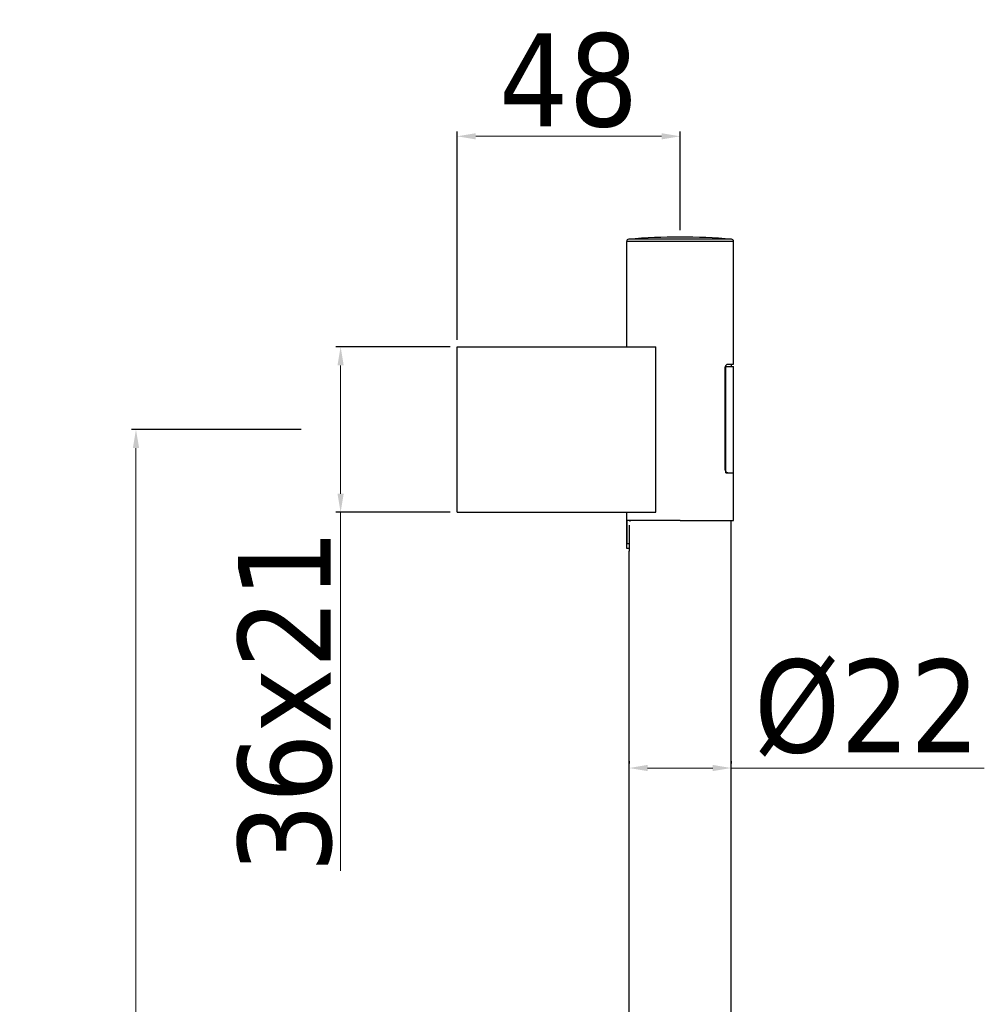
# Model space of a CAD drawing. Extents: x -559 to 8072, y -785 to 867.
# Tile 27 of 27: x 7724 to 7932, y -218 to -7. Entities that reach past the tile are written whole.
import ezdxf

# ---------------------------------------------------------------- set-up
doc = ezdxf.new("R2010")
doc.units = 0
doc.header["$LTSCALE"] = 2
doc.header["$MEASUREMENT"] = 0
doc.layers.get('DEFPOINTS').update_dxf_attribs({"linetype": 'CONTINUOUS'})
doc.layers.add('02___PRT_ALL_AXES', color=7, linetype='CONTINUOUS')
doc.layers.add('OGGETTO', color=7, linetype='CONTINUOUS', lineweight=25)
doc.styles.add('ISO', font='tahoma.ttf')
doc.dimstyles.new('ISO-25', dxfattribs={"dimtxt": 20, "dimasz": 4, "dimexe": 1, "dimexo": 1.5, "dimgap": 1.5, "dimtad": 1, "dimdec": 0, "dimtxsty": 'ISO', "dimcen": 2.5, "dimclrd": 7, "dimclre": 7, "dimclrt": 7, "dimadec": 0, "dimazin": 0, "dimtfac": 1, "dimtdec": 0, "dimtmove": 0, "dimatfit": 3, "dimfxl": 1, "dimlwd": 13, "dimarcsym": 0})

# ---------------------------------------------------------------- blocks, each defined once
blk = doc.blocks.new('*D36')
at = {"layer": 'DEFPOINTS', "color": 0, "transparency": 16777216}
for p in [(7786.26, -94.67), (7749.23, -743.87), (7818.34, -743.87)]:
    blk.add_point(p, dxfattribs=at)
at = {"layer": 'OGGETTO', "color": 7, "lineweight": -2, "transparency": 16777216}
for p, q in [((7784.76, -94.67), (7748.23, -94.67)), ((7816.84, -743.87), (7748.23, -743.87))]:
    blk.add_line(p, q, dxfattribs=at)
at = {"layer": 'OGGETTO', "color": 7, "lineweight": 13, "transparency": 16777216}
blk.add_line((7749.23, -98.67), (7749.23, -739.87), dxfattribs=at)
at = {"layer": 'OGGETTO', "color": 7, "transparency": 16777216}
for points in [[(7748.56, -98.67), (7749.9, -98.67), (7749.23, -94.67)], [(7748.56, -739.87), (7749.9, -739.87), (7749.23, -743.87)]]:
    blk.add_solid(points, dxfattribs=at)
at = {"layer": 'OGGETTO', "color": 7, "transparency": 16777216, "insert": (7737.32, -419.27), "char_height": 20, "attachment_point": 5, "rotation": 90, "style": 'ISO'}
blk.add_mtext('650', dxfattribs=at)
blk = doc.blocks.new('*D39')
at = {"layer": 'DEFPOINTS', "color": 0, "transparency": 16777216}
for p in [(7818.34, -76.87), (7793.27, -112.47), (7818.34, -112.47)]:
    blk.add_point(p, dxfattribs=at)
at = {"layer": 'OGGETTO', "color": 7, "lineweight": -2, "transparency": 16777216}
for p, q in [((7816.84, -76.87), (7792.27, -76.87)), ((7816.84, -112.47), (7792.27, -112.47))]:
    blk.add_line(p, q, dxfattribs=at)
at = {"layer": 'OGGETTO', "color": 7, "lineweight": 13, "transparency": 16777216}
for p, q in [((7793.27, -80.87), (7793.27, -108.47)), ((7793.27, -112.47), (7793.27, -189.62))]:
    blk.add_line(p, q, dxfattribs=at)
at = {"layer": 'OGGETTO', "color": 7, "transparency": 16777216}
for points in [[(7792.6, -80.87), (7793.93, -80.87), (7793.27, -76.87)], [(7792.6, -108.47), (7793.93, -108.47), (7793.27, -112.47)]]:
    blk.add_solid(points, dxfattribs=at)
at = {"layer": 'OGGETTO', "color": 7, "transparency": 16777216, "insert": (7781.35, -153.04), "char_height": 20, "attachment_point": 5, "rotation": 90, "style": 'ISO'}
blk.add_mtext('36x21', dxfattribs=at)
blk = doc.blocks.new('*D35')
at = {"layer": 'DEFPOINTS', "color": 0, "transparency": 16777216}
for p in [(7855.34, -167.48), (7877.34, -167.48), (7877.34, -167.48)]:
    blk.add_point(p, dxfattribs=at)
at = {"layer": 'OGGETTO', "color": 7, "lineweight": -2, "transparency": 16777216}
for p, q in [((7855.34, -165.98), (7855.34, -166.48)), ((7877.34, -165.98), (7877.34, -166.48))]:
    blk.add_line(p, q, dxfattribs=at)
at = {"layer": 'OGGETTO', "color": 7, "lineweight": 13, "transparency": 16777216}
for p, q in [((7859.34, -167.48), (7873.34, -167.48)), ((7877.34, -167.48), (7931.74, -167.48))]:
    blk.add_line(p, q, dxfattribs=at)
at = {"layer": 'OGGETTO', "color": 7, "transparency": 16777216}
for points in [[(7859.34, -166.81), (7859.34, -168.14), (7855.34, -167.48)], [(7873.34, -166.81), (7873.34, -168.14), (7877.34, -167.48)]]:
    blk.add_solid(points, dxfattribs=at)
at = {"layer": 'OGGETTO', "color": 7, "transparency": 16777216, "insert": (7906.54, -154.58), "char_height": 20, "attachment_point": 5, "style": 'ISO'}
blk.add_mtext('%%C22', dxfattribs=at)
blk = doc.blocks.new('*D40')
at = {"layer": 'DEFPOINTS', "color": 0, "transparency": 16777216}
for p in [(7866.34, -31.6), (7866.34, -53.27), (7818.34, -76.87)]:
    blk.add_point(p, dxfattribs=at)
at = {"layer": 'OGGETTO', "color": 7, "lineweight": -2, "transparency": 16777216}
for p, q in [((7818.34, -75.37), (7818.34, -30.6)), ((7866.34, -51.77), (7866.34, -30.6))]:
    blk.add_line(p, q, dxfattribs=at)
at = {"layer": 'OGGETTO', "color": 7, "lineweight": 13, "transparency": 16777216}
blk.add_line((7822.34, -31.6), (7862.34, -31.6), dxfattribs=at)
at = {"layer": 'OGGETTO', "color": 7, "transparency": 16777216}
for points in [[(7822.34, -30.94), (7822.34, -32.27), (7818.34, -31.6)], [(7862.34, -30.94), (7862.34, -32.27), (7866.34, -31.6)]]:
    blk.add_solid(points, dxfattribs=at)
at = {"layer": 'OGGETTO', "color": 7, "transparency": 16777216, "insert": (7842.34, -19.65), "char_height": 20, "attachment_point": 5, "style": 'ISO'}
blk.add_mtext('48', dxfattribs=at)

msp = doc.modelspace()

# ---------------------------------------------------------------- linework, layer by layer
at = {"layer": '02___PRT_ALL_AXES', "color": 7, "linetype": 'Continuous'}
for p, q in [((7877.84, -54.22), (7854.84, -54.22)), ((7854.84, -76.87), (7854.84, -54.22)), ((7877.38, -53.73), (7855.3, -53.73)), ((7877.84, -80.62), (7877.84, -54.22)), ((7818.34, -76.87), (7861.12, -76.87)), ((7818.34, -112.47), (7818.34, -76.87)), ((7861.12, -112.47), (7861.12, -76.87)), ((7876.02, -103.02), (7876.02, -81.62)), ((7876.11, -81.12), (7877.84, -81.12)), ((7876.15, -104.02), (7876.15, -81.12)), ((7876.59, -80.62), (7877.84, -80.62)), ((7877.34, -80.62), (7877.34, -81.12)), ((7877.84, -114.27), (7877.84, -81.12)), ((7876.15, -104.02), (7877.84, -104.02)), ((7876.59, -104.02), (7877.84, -104.02)), ((7818.34, -112.47), (7861.12, -112.47)), ((7854.84, -120.27), (7854.84, -112.47)), ((7854.9, -114.27), (7854.9, -119.27)), ((7866.34, -114.27), (7854.9, -114.27)), ((7866.34, -114.27), (7877.84, -114.27)), ((7877.34, -308.78), (7877.34, -114.27)), ((7855.44, -120.87), (7855.44, -115.27)), ((7855.44, -120.27), (7854.84, -120.27)), ((7855.44, -119.27), (7854.9, -119.27)), ((7855.34, -308.78), (7855.34, -120.87)), ((7855.34, -120.87), (7855.44, -120.87))]:
    msp.add_line(p, q, dxfattribs=at)
for points in [[(7876.02, -81.62), (7876.02, -81.54), (7876.03, -81.46), (7876.04, -81.38), (7876.06, -81.29), (7876.08, -81.21), (7876.1, -81.14)], [(7876.1, -81.14), (7876.13, -81.06), (7876.16, -80.99), (7876.19, -80.93), (7876.23, -80.87), (7876.27, -80.81), (7876.31, -80.76), (7876.36, -80.72), (7876.41, -80.68), (7876.45, -80.65), (7876.5, -80.63), (7876.55, -80.62), (7876.59, -80.62)], [(7876.59, -104.02), (7876.55, -104.01), (7876.5, -104), (7876.45, -103.98), (7876.41, -103.95), (7876.36, -103.91), (7876.31, -103.87), (7876.27, -103.82), (7876.23, -103.77), (7876.19, -103.71), (7876.16, -103.64), (7876.13, -103.57), (7876.1, -103.5), (7876.08, -103.42), (7876.06, -103.34), (7876.04, -103.26), (7876.03, -103.18), (7876.02, -103.1), (7876.02, -103.02)], [(7854.84, -120.27), (7854.84, -120.26), (7854.84, -120.25), (7854.85, -120.23), (7854.85, -120.21), (7854.86, -120.17), (7854.86, -120.13), (7854.86, -120.08), (7854.87, -120.03), (7854.87, -119.97), (7854.88, -119.91), (7854.88, -119.84), (7854.89, -119.77), (7854.89, -119.69), (7854.9, -119.61), (7854.9, -119.52), (7854.9, -119.44), (7854.9, -119.35), (7854.9, -119.27)]]:
    msp.add_lwpolyline(points, dxfattribs=at)
for centre, radius, start, end in [((7855.34, -54.22), 0.5, 94.7802, 180), ((7866.34, -185.77), 132.5, 85.2198, 94.7802), ((7877.34, -54.22), 0.5, 0, 85.2198)]:
    msp.add_arc(centre, radius, start, end, dxfattribs=at)
at = {"layer": '02___PRT_ALL_AXES', "color": 7, "linetype": 'Continuous', "extrusion": (0, 0, -1)}
msp.add_ellipse((7866.34, -116.77), major_axis=(0, -11), ratio=1, start_param=1.785652, end_param=1.800073, dxfattribs=at)

# ---------------------------------------------------------------- dimensions: what is measured, and where the dimension line sits
at = {"layer": 'OGGETTO'}
dim = msp.add_linear_dim(base=(7866.34, -31.6), p1=(7818.34, -76.87), p2=(7866.34, -53.27), dimstyle='ISO-25', dxfattribs=at)
dim.commit()
dim.dimension.update_dxf_attribs({"geometry": '*D40', "text_midpoint": (7842.34, -19.65)})
for base, p1, p2, text, picture, middle in [((7793.27, -112.47), (7818.34, -76.87), (7818.34, -112.47), '<>x21', '*D39', (7781.35, -153.04)), ((7749.23, -743.87), (7786.26, -94.67), (7818.34, -743.87), '650', '*D36', (7737.32, -419.27))]:
    dim = msp.add_linear_dim(base=base, p1=p1, p2=p2, angle=90, text=text, dimstyle='ISO-25', dxfattribs=at)
    dim.commit()
    dim.dimension.update_dxf_attribs({"geometry": picture, "text_midpoint": middle})
dim = msp.add_linear_dim(base=(7877.34, -167.48), p1=(7855.34, -167.48), p2=(7877.34, -167.48), text='%%C<>', dimstyle='ISO-25', dxfattribs=at)
dim.commit()
dim.dimension.update_dxf_attribs({"geometry": '*D35', "text_midpoint": (7906.54, -154.58)})

doc.saveas('drawing.dxf')
